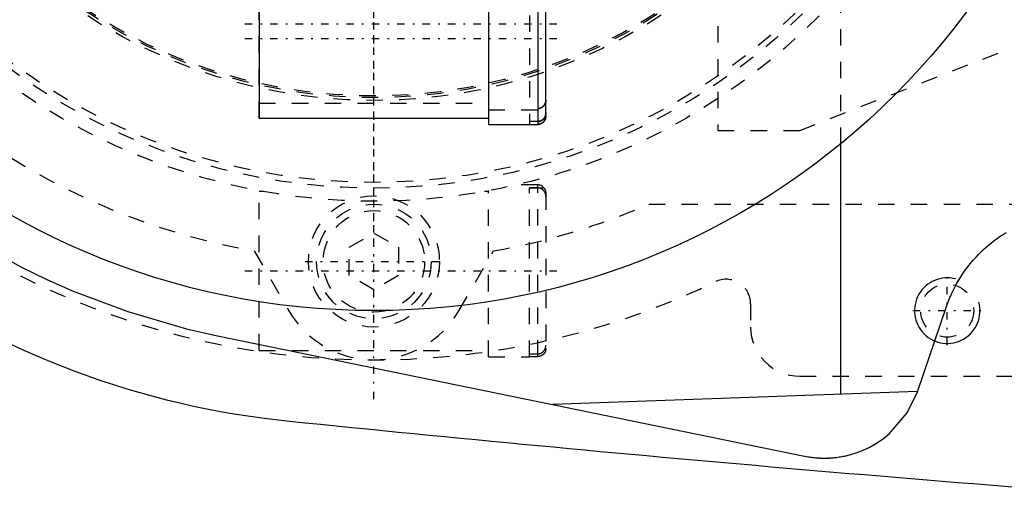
# Model space of a CAD drawing. Extents: x -602 to 139, y -105 to 105.
# Tile 2 of 14: x -572 to -512, y -57 to -27. Entities that reach past the tile are written whole.
import ezdxf

# ---------------------------------------------------------------- set-up
doc = ezdxf.new("R2010")
doc.units = 0
doc.linetypes.add('CENTER', pattern=[1.5, 0.45, -0.5, 0.05, -0.5])
doc.linetypes.add('DASHED', pattern=[2, 1, -1])
for name, color, linetype in [('AM_0', 7, 'CONTINUOUS'), ('AM_10', 7, 'CONTINUOUS'), ('AM_3', 7, 'DASHED'), ('AM_7', 7, 'CENTER')]:
    doc.layers.add(name, color=color, linetype=linetype)

msp = doc.modelspace()

# ---------------------------------------------------------------- linework, layer by layer
at = {"layer": 'AM_0', "color": 7, "linetype": 'CONTINUOUS'}
for p, q in [((-540, -23.165), (-540, -33.635)), ((-539.5, -33.133), (-539.5, -23.667)), ((-557, -24.156), (-557, -33.25)), ((-543, -24.156), (-543, -33.65)), ((-557, -33.25), (-543, -33.25)), ((-543, -33.65), (-540.5, -33.65)), ((-540.5, -33.635), (-540, -33.635)), ((-540.5, -33.65), (-540.5, -33.635)), ((-521.5, -50.068), (-521.5, -34.825)), ((-516.824, -49.946), (-515.041, -44.743)), ((-559.538, -46.532), (-523.705, -53.878)), ((-516.817, -49.925), (-539.073, -50.728))]:
    msp.add_line(p, q, dxfattribs=at)
for points in [[(-597, -6.874, 0), (-596.782, -8.227, 0), (-596.216, -10.971, 0), (-595.468, -13.744, 0), (-595.025, -15.134, 0), (-594.533, -16.524, 0), (-593.406, -19.291, 0), (-592.084, -22.027, 0), (-590.565, -24.714, 0), (-588.847, -27.334, 0), (-586.933, -29.869, 0), (-585.903, -31.1, 0), (-584.824, -32.304, 0), (-582.523, -34.619, 0), (-580.036, -36.798, 0), (-577.367, -38.824, 0), (-574.525, -40.679, 0), (-571.518, -42.347, 0), (-569.955, -43.105, 0), (-568.355, -43.81, 0), (-565.02, -45.063, 0), (-561.427, -46.105, 0), (-559.538, -46.532, 0)], [(-540, -33.635, 0), (-539.997, -33.635, 0), (-539.99, -33.635, 0), (-539.983, -33.634, 0), (-539.979, -33.634, 0), (-539.975, -33.634, 0), (-539.968, -33.634, 0), (-539.961, -33.633, 0), (-539.954, -33.633, 0), (-539.946, -33.632, 0), (-539.939, -33.631, 0), (-539.935, -33.631, 0), (-539.932, -33.63, 0), (-539.924, -33.629, 0), (-539.917, -33.628, 0), (-539.91, -33.626, 0), (-539.902, -33.625, 0), (-539.895, -33.624, 0), (-539.891, -33.623, 0), (-539.888, -33.622, 0), (-539.88, -33.62, 0), (-539.873, -33.618, 0), (-539.87, -33.617, 0), (-539.866, -33.616, 0), (-539.859, -33.614, 0), (-539.852, -33.612, 0), (-539.848, -33.611, 0), (-539.845, -33.61, 0), (-539.838, -33.608, 0), (-539.831, -33.605, 0), (-539.825, -33.603, 0), (-539.818, -33.6, 0), (-539.812, -33.598, 0), (-539.808, -33.596, 0), (-539.805, -33.595, 0), (-539.799, -33.592, 0), (-539.792, -33.589, 0), (-539.786, -33.586, 0), (-539.779, -33.583, 0), (-539.773, -33.58, 0), (-539.77, -33.578, 0), (-539.767, -33.577, 0), (-539.76, -33.573, 0), (-539.754, -33.57, 0), (-539.747, -33.566, 0), (-539.741, -33.562, 0), (-539.734, -33.558, 0), (-539.731, -33.556, 0), (-539.728, -33.554, 0), (-539.722, -33.55, 0), (-539.716, -33.546, 0), (-539.71, -33.541, 0), (-539.704, -33.537, 0), (-539.698, -33.533, 0), (-539.695, -33.53, 0), (-539.692, -33.528, 0), (-539.686, -33.523, 0), (-539.68, -33.519, 0), (-539.675, -33.514, 0), (-539.669, -33.509, 0), (-539.664, -33.505, 0), (-539.661, -33.502, 0), (-539.659, -33.5, 0), (-539.654, -33.495, 0), (-539.649, -33.49, 0), (-539.646, -33.488, 0), (-539.644, -33.485, 0), (-539.639, -33.48, 0), (-539.634, -33.475, 0), (-539.632, -33.472, 0), (-539.629, -33.47, 0), (-539.624, -33.464, 0), (-539.62, -33.459, 0), (-539.615, -33.453, 0), (-539.61, -33.448, 0), (-539.606, -33.442, 0), (-539.604, -33.439, 0), (-539.601, -33.436, 0), (-539.597, -33.43, 0), (-539.593, -33.424, 0), (-539.588, -33.418, 0), (-539.584, -33.412, 0), (-539.58, -33.405, 0), (-539.578, -33.402, 0), (-539.576, -33.399, 0), (-539.572, -33.393, 0), (-539.568, -33.386, 0), (-539.565, -33.38, 0), (-539.561, -33.373, 0), (-539.558, -33.367, 0), (-539.556, -33.364, 0), (-539.554, -33.36, 0), (-539.551, -33.354, 0), (-539.548, -33.347, 0), (-539.545, -33.341, 0), (-539.542, -33.334, 0), (-539.539, -33.328, 0), (-539.538, -33.325, 0), (-539.537, -33.322, 0), (-539.534, -33.315, 0), (-539.532, -33.309, 0), (-539.529, -33.302, 0), (-539.527, -33.295, 0), (-539.524, -33.288, 0), (-539.523, -33.285, 0), (-539.522, -33.281, 0), (-539.52, -33.274, 0), (-539.518, -33.267, 0), (-539.517, -33.264, 0), (-539.516, -33.26, 0), (-539.514, -33.253, 0), (-539.513, -33.245, 0), (-539.512, -33.242, 0), (-539.511, -33.238, 0), (-539.51, -33.231, 0), (-539.508, -33.223, 0), (-539.507, -33.216, 0), (-539.506, -33.209, 0), (-539.505, -33.201, 0), (-539.504, -33.198, 0), (-539.504, -33.194, 0), (-539.503, -33.187, 0), (-539.502, -33.179, 0), (-539.502, -33.172, 0), (-539.501, -33.165, 0), (-539.501, -33.158, 0), (-539.5, -33.154, 0), (-539.5, -33.151, 0), (-539.5, -33.144, 0), (-539.5, -33.137, 0), (-539.5, -33.133, 0)], [(-515.041, -44.743, 0), (-515.002, -44.633, 0), (-514.92, -44.414, 0), (-514.832, -44.198, 0), (-514.786, -44.091, 0), (-514.739, -43.984, 0), (-514.64, -43.774, 0), (-514.535, -43.567, 0), (-514.426, -43.364, 0), (-514.311, -43.164, 0), (-514.191, -42.969, 0), (-514.13, -42.872, 0), (-514.067, -42.777, 0), (-513.939, -42.591, 0), (-513.807, -42.409, 0), (-513.67, -42.232, 0), (-513.531, -42.059, 0), (-513.388, -41.893, 0), (-513.316, -41.811, 0), (-513.242, -41.731, 0), (-513.094, -41.575, 0), (-512.944, -41.424, 0), (-512.867, -41.35, 0), (-512.789, -41.277, 0), (-512.63, -41.132, 0), (-512.467, -40.991, 0), (-512.384, -40.922, 0), (-512.299, -40.854, 0), (-512.128, -40.721, 0), (-511.952, -40.592, 0), (-511.773, -40.467, 0), (-511.591, -40.346, 0), (-511.404, -40.23, 0)], [(-523.705, -53.878, 0), (-523.666, -53.886, 0), (-523.587, -53.901, 0), (-523.508, -53.915, 0), (-523.468, -53.921, 0), (-523.429, -53.928, 0), (-523.35, -53.94, 0), (-523.27, -53.95, 0), (-523.191, -53.96, 0), (-523.111, -53.969, 0), (-523.031, -53.976, 0), (-522.991, -53.98, 0), (-522.985, -53.98, 0), (-522.971, -53.981, 0), (-522.958, -53.983, 0), (-522.951, -53.983, 0), (-522.945, -53.984, 0), (-522.931, -53.984, 0), (-522.918, -53.985, 0), (-522.905, -53.986, 0), (-522.891, -53.987, 0), (-522.878, -53.988, 0), (-522.871, -53.989, 0), (-522.865, -53.989, 0), (-522.851, -53.99, 0), (-522.838, -53.99, 0), (-522.825, -53.991, 0), (-522.811, -53.992, 0), (-522.798, -53.993, 0), (-522.791, -53.993, 0), (-522.785, -53.993, 0), (-522.771, -53.994, 0), (-522.758, -53.994, 0), (-522.745, -53.995, 0), (-522.731, -53.996, 0), (-522.718, -53.996, 0), (-522.711, -53.996, 0), (-522.705, -53.997, 0), (-522.691, -53.997, 0), (-522.678, -53.997, 0), (-522.664, -53.998, 0), (-522.651, -53.998, 0), (-522.638, -53.998, 0), (-522.631, -53.999, 0), (-522.624, -53.999, 0), (-522.611, -53.999, 0), (-522.598, -53.999, 0), (-522.584, -53.999, 0), (-522.571, -54, 0), (-522.558, -54, 0), (-522.551, -54, 0), (-522.544, -54, 0), (-522.531, -54, 0), (-522.518, -54, 0), (-522.511, -54, 0), (-522.504, -54, 0), (-522.491, -54, 0), (-522.477, -54, 0), (-522.471, -54, 0), (-522.464, -54, 0), (-522.451, -54, 0), (-522.437, -54, 0), (-522.424, -54, 0), (-522.411, -53.999, 0), (-522.397, -53.999, 0), (-522.391, -53.999, 0), (-522.384, -53.999, 0), (-522.371, -53.999, 0), (-522.357, -53.998, 0), (-522.344, -53.998, 0), (-522.331, -53.998, 0), (-522.317, -53.997, 0), (-522.311, -53.997, 0), (-522.304, -53.997, 0), (-522.291, -53.996, 0), (-522.277, -53.996, 0), (-522.27, -53.996, 0), (-522.264, -53.995, 0), (-522.25, -53.995, 0), (-522.237, -53.994, 0), (-522.23, -53.994, 0), (-522.224, -53.994, 0), (-522.21, -53.993, 0), (-522.197, -53.992, 0), (-522.184, -53.992, 0), (-522.17, -53.991, 0), (-522.157, -53.99, 0), (-522.15, -53.99, 0), (-522.144, -53.989, 0), (-522.13, -53.989, 0), (-522.117, -53.988, 0), (-522.104, -53.987, 0), (-522.09, -53.986, 0), (-522.077, -53.985, 0), (-522.07, -53.985, 0), (-522.064, -53.984, 0), (-522.05, -53.983, 0), (-522.037, -53.982, 0), (-522.03, -53.982, 0), (-522.024, -53.981, 0), (-522.01, -53.98, 0), (-521.997, -53.979, 0), (-521.991, -53.978, 0), (-521.984, -53.978, 0), (-521.971, -53.977, 0), (-521.957, -53.975, 0), (-521.911, -53.971, 0), (-521.831, -53.963, 0), (-521.751, -53.953, 0), (-521.672, -53.943, 0), (-521.593, -53.931, 0), (-521.553, -53.925, 0), (-521.514, -53.918, 0), (-521.435, -53.905, 0), (-521.356, -53.89, 0), (-521.277, -53.874, 0), (-521.199, -53.857, 0), (-521.121, -53.839, 0), (-521.082, -53.83, 0), (-521.043, -53.82, 0), (-520.965, -53.8, 0), (-520.888, -53.779, 0), (-520.62, -53.698, 0), (-520.169, -53.529, 0), (-519.734, -53.325, 0), (-519.523, -53.209, 0), (-519.317, -53.086, 0), (-518.92, -52.815, 0), (-518.546, -52.513, 0), (-517.451, -51.242, 0), (-516.824, -49.946, 0)]]:
    msp.add_polyline3d(points, dxfattribs=at)
msp.add_circle((-550, 0), 45, dxfattribs=at)
for centre, radius, start, end in [((-550, 0), 52, 205.33168, 264.3162), ((-352.416, 1937.954), 2000, 264.182111, 265.929074)]:
    msp.add_arc(centre, radius, start, end, dxfattribs=at)
at = {"layer": 'AM_10', "color": 7, "linetype": 'CONTINUOUS'}
msp.add_arc((-515, -45), 2, 75, 15, dxfattribs=at)
at = {"layer": 'AM_3', "color": 6, "linetype": 'DASHED'}
for p, q in [((-521.5, -34.825), (-521.5, 34.825)), ((-524, -34), (-472.559, -13.979)), ((-540.5, -23), (-540.5, -33.635)), ((-557, -33.25), (-557, -24.156)), ((-529, -25.65), (-529, -34)), ((-557, -32.35), (-543, -32.35)), ((-543, -32.75), (-540, -32.75)), ((-540, -33.46), (-540.5, -33.46)), ((-529, -34), (-524, -34)), ((-556.755, -37.725), (-557, -37.725)), ((-557, -47.425), (-557, -37.725)), ((-543, -37.725), (-543.245, -37.725)), ((-543, -47.825), (-543, -37.68)), ((-540, -37.325), (-541.302, -37.325)), ((-540.5, -37.5), (-539.62, -37.5)), ((-540.5, -47.825), (-540.5, -37.5)), ((-540, -37.515), (-540.5, -37.515)), ((-540, -47.81), (-540, -37.325)), ((-539.5, -37.842), (-539.5, -47.308)), ((-533.215, -38.5), (-450.341, -38.5)), ((-551.5, -41.134), (-550, -40.268)), ((-550, -40.268), (-548.5, -41.134)), ((-557.3, -41.361), (-555.194, -45.003)), ((-551.5, -42.866), (-551.5, -41.134)), ((-548.5, -41.134), (-548.5, -42.866)), ((-544.806, -45.003), (-542.7, -41.361)), ((-550, -43.732), (-551.5, -42.866)), ((-548.5, -42.866), (-550, -43.732)), ((-527, -44.587), (-527, -46)), ((-557, -47.425), (-543, -47.425)), ((-543, -47.825), (-540.5, -47.825)), ((-540.5, -47.635), (-540, -47.635)), ((-540, -47.81), (-540.5, -47.81)), ((-524, -49), (-425, -49))]:
    msp.add_line(p, q, dxfattribs=at)
for points in [[(-539.5, -32.164, 0), (-539.5, -32.167, 0), (-539.5, -32.174, 0), (-539.5, -32.182, 0), (-539.5, -32.185, 0), (-539.501, -32.189, 0), (-539.501, -32.196, 0), (-539.501, -32.203, 0), (-539.502, -32.21, 0), (-539.503, -32.218, 0), (-539.504, -32.225, 0), (-539.504, -32.229, 0), (-539.505, -32.233, 0), (-539.506, -32.24, 0), (-539.507, -32.247, 0), (-539.508, -32.255, 0), (-539.509, -32.262, 0), (-539.511, -32.27, 0), (-539.512, -32.273, 0), (-539.513, -32.277, 0), (-539.514, -32.284, 0), (-539.516, -32.292, 0), (-539.517, -32.295, 0), (-539.518, -32.299, 0), (-539.52, -32.306, 0), (-539.522, -32.313, 0), (-539.523, -32.317, 0), (-539.524, -32.32, 0), (-539.526, -32.327, 0), (-539.529, -32.334, 0), (-539.531, -32.341, 0), (-539.534, -32.348, 0), (-539.536, -32.354, 0), (-539.538, -32.357, 0), (-539.539, -32.361, 0), (-539.542, -32.367, 0), (-539.544, -32.373, 0), (-539.547, -32.38, 0), (-539.55, -32.386, 0), (-539.554, -32.393, 0), (-539.555, -32.396, 0), (-539.557, -32.4, 0), (-539.56, -32.406, 0), (-539.564, -32.413, 0), (-539.567, -32.419, 0), (-539.571, -32.426, 0), (-539.575, -32.432, 0), (-539.577, -32.435, 0), (-539.579, -32.438, 0), (-539.583, -32.445, 0), (-539.587, -32.451, 0), (-539.591, -32.457, 0), (-539.596, -32.463, 0), (-539.6, -32.469, 0), (-539.602, -32.473, 0), (-539.605, -32.475, 0), (-539.609, -32.481, 0), (-539.614, -32.487, 0), (-539.619, -32.493, 0), (-539.623, -32.498, 0), (-539.628, -32.504, 0), (-539.631, -32.507, 0), (-539.633, -32.509, 0), (-539.638, -32.515, 0), (-539.643, -32.52, 0), (-539.645, -32.522, 0), (-539.647, -32.525, 0), (-539.652, -32.53, 0), (-539.657, -32.534, 0), (-539.66, -32.537, 0), (-539.663, -32.539, 0), (-539.668, -32.544, 0), (-539.673, -32.549, 0), (-539.679, -32.554, 0), (-539.685, -32.559, 0), (-539.69, -32.563, 0), (-539.693, -32.566, 0), (-539.696, -32.568, 0), (-539.702, -32.572, 0), (-539.708, -32.577, 0), (-539.714, -32.581, 0), (-539.721, -32.586, 0), (-539.727, -32.59, 0), (-539.73, -32.592, 0), (-539.733, -32.594, 0), (-539.739, -32.598, 0), (-539.746, -32.602, 0), (-539.752, -32.606, 0), (-539.759, -32.609, 0), (-539.765, -32.613, 0), (-539.769, -32.615, 0), (-539.772, -32.616, 0), (-539.778, -32.62, 0), (-539.785, -32.623, 0), (-539.791, -32.626, 0), (-539.798, -32.629, 0), (-539.804, -32.632, 0), (-539.807, -32.633, 0), (-539.811, -32.634, 0), (-539.817, -32.637, 0), (-539.824, -32.64, 0), (-539.83, -32.642, 0), (-539.837, -32.645, 0), (-539.844, -32.647, 0), (-539.847, -32.648, 0), (-539.851, -32.649, 0), (-539.858, -32.651, 0), (-539.865, -32.653, 0), (-539.869, -32.654, 0), (-539.872, -32.655, 0), (-539.88, -32.657, 0), (-539.887, -32.659, 0), (-539.891, -32.66, 0), (-539.894, -32.661, 0), (-539.902, -32.662, 0), (-539.909, -32.664, 0), (-539.916, -32.665, 0), (-539.924, -32.666, 0), (-539.931, -32.667, 0), (-539.935, -32.668, 0), (-539.939, -32.668, 0), (-539.946, -32.669, 0), (-539.953, -32.67, 0), (-539.961, -32.671, 0), (-539.968, -32.671, 0), (-539.975, -32.672, 0), (-539.979, -32.672, 0), (-539.982, -32.672, 0), (-539.99, -32.672, 0), (-539.997, -32.672, 0), (-540, -32.672, 0)], [(-540, -32.672, 0), (-539.997, -32.672, 0), (-539.99, -32.672, 0), (-539.982, -32.672, 0), (-539.979, -32.672, 0), (-539.975, -32.672, 0), (-539.968, -32.671, 0), (-539.961, -32.671, 0), (-539.953, -32.67, 0), (-539.946, -32.669, 0), (-539.939, -32.668, 0), (-539.935, -32.668, 0), (-539.931, -32.667, 0), (-539.924, -32.666, 0), (-539.916, -32.665, 0), (-539.909, -32.664, 0), (-539.902, -32.662, 0), (-539.894, -32.661, 0), (-539.891, -32.66, 0), (-539.887, -32.659, 0), (-539.88, -32.657, 0), (-539.872, -32.655, 0), (-539.869, -32.654, 0), (-539.865, -32.653, 0), (-539.858, -32.651, 0), (-539.851, -32.649, 0), (-539.847, -32.648, 0), (-539.844, -32.647, 0), (-539.837, -32.645, 0), (-539.83, -32.642, 0), (-539.824, -32.64, 0), (-539.817, -32.637, 0), (-539.811, -32.634, 0), (-539.807, -32.633, 0), (-539.804, -32.632, 0), (-539.798, -32.629, 0), (-539.791, -32.626, 0), (-539.785, -32.623, 0), (-539.778, -32.62, 0), (-539.772, -32.616, 0), (-539.769, -32.615, 0), (-539.765, -32.613, 0), (-539.759, -32.609, 0), (-539.752, -32.606, 0), (-539.746, -32.602, 0), (-539.739, -32.598, 0), (-539.733, -32.594, 0), (-539.73, -32.592, 0), (-539.727, -32.59, 0), (-539.721, -32.586, 0), (-539.714, -32.581, 0), (-539.708, -32.577, 0), (-539.702, -32.572, 0), (-539.696, -32.568, 0), (-539.693, -32.566, 0), (-539.69, -32.563, 0), (-539.685, -32.559, 0), (-539.679, -32.554, 0), (-539.673, -32.549, 0), (-539.668, -32.544, 0), (-539.663, -32.539, 0), (-539.66, -32.537, 0), (-539.657, -32.534, 0), (-539.652, -32.53, 0), (-539.647, -32.525, 0), (-539.645, -32.522, 0), (-539.643, -32.52, 0), (-539.638, -32.515, 0), (-539.633, -32.509, 0), (-539.631, -32.507, 0), (-539.628, -32.504, 0), (-539.623, -32.498, 0), (-539.619, -32.493, 0), (-539.614, -32.487, 0), (-539.609, -32.481, 0), (-539.605, -32.475, 0), (-539.602, -32.473, 0), (-539.6, -32.469, 0), (-539.596, -32.463, 0), (-539.591, -32.457, 0), (-539.587, -32.451, 0), (-539.583, -32.445, 0), (-539.579, -32.438, 0), (-539.577, -32.435, 0), (-539.575, -32.432, 0), (-539.571, -32.426, 0), (-539.567, -32.419, 0), (-539.564, -32.413, 0), (-539.56, -32.406, 0), (-539.557, -32.4, 0), (-539.555, -32.396, 0), (-539.554, -32.393, 0), (-539.55, -32.386, 0), (-539.547, -32.38, 0), (-539.544, -32.373, 0), (-539.542, -32.367, 0), (-539.539, -32.361, 0), (-539.538, -32.357, 0), (-539.536, -32.354, 0), (-539.534, -32.348, 0), (-539.531, -32.341, 0), (-539.529, -32.334, 0), (-539.526, -32.327, 0), (-539.524, -32.32, 0), (-539.523, -32.317, 0), (-539.522, -32.313, 0), (-539.52, -32.306, 0), (-539.518, -32.299, 0), (-539.517, -32.295, 0), (-539.516, -32.292, 0), (-539.514, -32.284, 0), (-539.513, -32.277, 0), (-539.512, -32.273, 0), (-539.511, -32.27, 0), (-539.509, -32.262, 0), (-539.508, -32.255, 0), (-539.507, -32.247, 0), (-539.506, -32.24, 0), (-539.505, -32.233, 0), (-539.504, -32.229, 0), (-539.504, -32.225, 0), (-539.503, -32.218, 0), (-539.502, -32.21, 0), (-539.501, -32.203, 0), (-539.501, -32.196, 0), (-539.501, -32.189, 0), (-539.5, -32.185, 0), (-539.5, -32.182, 0), (-539.5, -32.174, 0), (-539.5, -32.167, 0), (-539.5, -32.164, 0)], [(-540, -33.46, 0), (-539.996, -33.46, 0), (-539.989, -33.46, 0), (-539.982, -33.46, 0), (-539.979, -33.459, 0), (-539.975, -33.459, 0), (-539.968, -33.459, 0), (-539.96, -33.458, 0), (-539.953, -33.458, 0), (-539.945, -33.457, 0), (-539.938, -33.456, 0), (-539.934, -33.455, 0), (-539.93, -33.455, 0), (-539.923, -33.454, 0), (-539.915, -33.452, 0), (-539.908, -33.451, 0), (-539.9, -33.449, 0), (-539.893, -33.448, 0), (-539.889, -33.447, 0), (-539.886, -33.446, 0), (-539.878, -33.444, 0), (-539.871, -33.442, 0), (-539.867, -33.441, 0), (-539.864, -33.44, 0), (-539.856, -33.438, 0), (-539.849, -33.436, 0), (-539.846, -33.435, 0), (-539.842, -33.433, 0), (-539.835, -33.431, 0), (-539.829, -33.428, 0), (-539.822, -33.426, 0), (-539.815, -33.423, 0), (-539.809, -33.42, 0), (-539.806, -33.419, 0), (-539.802, -33.418, 0), (-539.796, -33.415, 0), (-539.789, -33.412, 0), (-539.783, -33.408, 0), (-539.776, -33.405, 0), (-539.769, -33.401, 0), (-539.766, -33.4, 0), (-539.763, -33.398, 0), (-539.756, -33.394, 0), (-539.75, -33.39, 0), (-539.743, -33.386, 0), (-539.737, -33.382, 0), (-539.731, -33.378, 0), (-539.727, -33.376, 0), (-539.724, -33.374, 0), (-539.718, -33.369, 0), (-539.712, -33.365, 0), (-539.706, -33.36, 0), (-539.7, -33.356, 0), (-539.694, -33.351, 0), (-539.691, -33.349, 0), (-539.688, -33.346, 0), (-539.682, -33.341, 0), (-539.677, -33.337, 0), (-539.671, -33.332, 0), (-539.666, -33.327, 0), (-539.66, -33.322, 0), (-539.658, -33.319, 0), (-539.655, -33.317, 0), (-539.65, -33.312, 0), (-539.645, -33.307, 0), (-539.643, -33.304, 0), (-539.641, -33.302, 0), (-539.636, -33.296, 0), (-539.631, -33.291, 0), (-539.628, -33.288, 0), (-539.626, -33.285, 0), (-539.621, -33.28, 0), (-539.617, -33.274, 0), (-539.612, -33.268, 0), (-539.607, -33.262, 0), (-539.603, -33.256, 0), (-539.601, -33.253, 0), (-539.598, -33.25, 0), (-539.594, -33.243, 0), (-539.59, -33.237, 0), (-539.585, -33.231, 0), (-539.581, -33.224, 0), (-539.577, -33.218, 0), (-539.575, -33.215, 0), (-539.573, -33.211, 0), (-539.57, -33.205, 0), (-539.566, -33.198, 0), (-539.562, -33.192, 0), (-539.559, -33.185, 0), (-539.556, -33.178, 0), (-539.554, -33.175, 0), (-539.552, -33.172, 0), (-539.549, -33.165, 0), (-539.546, -33.158, 0), (-539.543, -33.152, 0), (-539.541, -33.145, 0), (-539.538, -33.139, 0), (-539.537, -33.135, 0), (-539.535, -33.132, 0), (-539.533, -33.125, 0), (-539.53, -33.119, 0), (-539.528, -33.112, 0), (-539.526, -33.105, 0), (-539.524, -33.098, 0), (-539.522, -33.094, 0), (-539.521, -33.09, 0), (-539.519, -33.083, 0), (-539.517, -33.076, 0), (-539.516, -33.072, 0), (-539.516, -33.068, 0), (-539.514, -33.061, 0), (-539.512, -33.054, 0), (-539.511, -33.05, 0), (-539.511, -33.046, 0), (-539.509, -33.039, 0), (-539.508, -33.031, 0), (-539.507, -33.024, 0), (-539.505, -33.016, 0), (-539.504, -33.009, 0), (-539.504, -33.005, 0), (-539.504, -33.001, 0), (-539.503, -32.994, 0), (-539.502, -32.986, 0), (-539.501, -32.979, 0), (-539.501, -32.971, 0), (-539.501, -32.964, 0), (-539.5, -32.96, 0), (-539.5, -32.957, 0), (-539.5, -32.95, 0), (-539.5, -32.943, 0), (-539.5, -32.939, 0)], [(-539.5, -32.942, 0), (-539.5, -32.945, 0), (-539.5, -32.952, 0), (-539.5, -32.96, 0), (-539.501, -32.963, 0), (-539.501, -32.967, 0), (-539.501, -32.974, 0), (-539.502, -32.981, 0), (-539.502, -32.989, 0), (-539.503, -32.996, 0), (-539.504, -33.004, 0), (-539.504, -33.008, 0), (-539.505, -33.011, 0), (-539.506, -33.019, 0), (-539.507, -33.026, 0), (-539.508, -33.034, 0), (-539.51, -33.041, 0), (-539.511, -33.049, 0), (-539.512, -33.052, 0), (-539.513, -33.056, 0), (-539.514, -33.064, 0), (-539.516, -33.071, 0), (-539.517, -33.075, 0), (-539.518, -33.078, 0), (-539.52, -33.085, 0), (-539.522, -33.093, 0), (-539.523, -33.096, 0), (-539.524, -33.1, 0), (-539.527, -33.107, 0), (-539.529, -33.114, 0), (-539.531, -33.121, 0), (-539.534, -33.127, 0), (-539.536, -33.134, 0), (-539.537, -33.137, 0), (-539.539, -33.141, 0), (-539.541, -33.147, 0), (-539.544, -33.154, 0), (-539.547, -33.16, 0), (-539.55, -33.167, 0), (-539.553, -33.173, 0), (-539.555, -33.177, 0), (-539.556, -33.18, 0), (-539.56, -33.187, 0), (-539.563, -33.193, 0), (-539.567, -33.2, 0), (-539.571, -33.206, 0), (-539.574, -33.213, 0), (-539.576, -33.216, 0), (-539.578, -33.22, 0), (-539.582, -33.226, 0), (-539.586, -33.232, 0), (-539.591, -33.239, 0), (-539.595, -33.245, 0), (-539.599, -33.251, 0), (-539.602, -33.254, 0), (-539.604, -33.257, 0), (-539.608, -33.263, 0), (-539.613, -33.269, 0), (-539.618, -33.275, 0), (-539.622, -33.281, 0), (-539.627, -33.286, 0), (-539.629, -33.289, 0), (-539.632, -33.292, 0), (-539.637, -33.297, 0), (-539.642, -33.303, 0), (-539.644, -33.305, 0), (-539.646, -33.308, 0), (-539.651, -33.313, 0), (-539.656, -33.318, 0), (-539.659, -33.32, 0), (-539.661, -33.323, 0), (-539.667, -33.328, 0), (-539.672, -33.333, 0), (-539.678, -33.337, 0), (-539.683, -33.342, 0), (-539.689, -33.347, 0), (-539.692, -33.349, 0), (-539.695, -33.352, 0), (-539.701, -33.357, 0), (-539.707, -33.361, 0), (-539.713, -33.366, 0), (-539.719, -33.37, 0), (-539.725, -33.374, 0), (-539.728, -33.377, 0), (-539.731, -33.379, 0), (-539.738, -33.383, 0), (-539.744, -33.387, 0), (-539.751, -33.391, 0), (-539.757, -33.395, 0), (-539.764, -33.398, 0), (-539.767, -33.4, 0), (-539.77, -33.402, 0), (-539.777, -33.405, 0), (-539.783, -33.409, 0), (-539.79, -33.412, 0), (-539.796, -33.415, 0), (-539.803, -33.418, 0), (-539.806, -33.419, 0), (-539.809, -33.421, 0), (-539.816, -33.423, 0), (-539.822, -33.426, 0), (-539.829, -33.429, 0), (-539.836, -33.431, 0), (-539.843, -33.434, 0), (-539.846, -33.435, 0), (-539.85, -33.436, 0), (-539.857, -33.438, 0), (-539.864, -33.44, 0), (-539.868, -33.441, 0), (-539.871, -33.442, 0), (-539.879, -33.444, 0), (-539.886, -33.446, 0), (-539.89, -33.447, 0), (-539.893, -33.448, 0), (-539.901, -33.45, 0), (-539.908, -33.451, 0), (-539.916, -33.452, 0), (-539.923, -33.454, 0), (-539.931, -33.455, 0), (-539.934, -33.455, 0), (-539.938, -33.456, 0), (-539.946, -33.457, 0), (-539.953, -33.458, 0), (-539.96, -33.458, 0), (-539.968, -33.459, 0), (-539.975, -33.459, 0), (-539.979, -33.459, 0), (-539.982, -33.46, 0), (-539.989, -33.46, 0), (-539.996, -33.46, 0), (-540, -33.46, 0)], [(-539.5, -33.133, 0), (-539.5, -33.137, 0), (-539.5, -33.144, 0), (-539.5, -33.151, 0), (-539.5, -33.154, 0), (-539.501, -33.158, 0), (-539.501, -33.165, 0), (-539.502, -33.172, 0), (-539.502, -33.179, 0), (-539.503, -33.187, 0), (-539.504, -33.194, 0), (-539.504, -33.198, 0), (-539.505, -33.201, 0), (-539.506, -33.209, 0), (-539.507, -33.216, 0), (-539.508, -33.223, 0), (-539.51, -33.231, 0), (-539.511, -33.238, 0), (-539.512, -33.242, 0), (-539.513, -33.245, 0), (-539.514, -33.253, 0), (-539.516, -33.26, 0), (-539.517, -33.264, 0), (-539.518, -33.267, 0), (-539.52, -33.274, 0), (-539.522, -33.281, 0), (-539.523, -33.285, 0), (-539.524, -33.288, 0), (-539.527, -33.295, 0), (-539.529, -33.302, 0), (-539.532, -33.309, 0), (-539.534, -33.315, 0), (-539.537, -33.322, 0), (-539.538, -33.325, 0), (-539.539, -33.328, 0), (-539.542, -33.334, 0), (-539.545, -33.341, 0), (-539.548, -33.347, 0), (-539.551, -33.354, 0), (-539.554, -33.36, 0), (-539.556, -33.364, 0), (-539.558, -33.367, 0), (-539.561, -33.373, 0), (-539.565, -33.38, 0), (-539.568, -33.386, 0), (-539.572, -33.393, 0), (-539.576, -33.399, 0), (-539.578, -33.402, 0), (-539.58, -33.405, 0), (-539.584, -33.412, 0), (-539.588, -33.418, 0), (-539.593, -33.424, 0), (-539.597, -33.43, 0), (-539.601, -33.436, 0), (-539.604, -33.439, 0), (-539.606, -33.442, 0), (-539.61, -33.448, 0), (-539.615, -33.453, 0), (-539.62, -33.459, 0), (-539.624, -33.464, 0), (-539.629, -33.47, 0), (-539.632, -33.472, 0), (-539.634, -33.475, 0), (-539.639, -33.48, 0), (-539.644, -33.485, 0), (-539.646, -33.488, 0), (-539.649, -33.49, 0), (-539.654, -33.495, 0), (-539.659, -33.5, 0), (-539.661, -33.502, 0), (-539.664, -33.505, 0), (-539.669, -33.509, 0), (-539.675, -33.514, 0), (-539.68, -33.519, 0), (-539.686, -33.523, 0), (-539.692, -33.528, 0), (-539.695, -33.53, 0), (-539.698, -33.533, 0), (-539.704, -33.537, 0), (-539.71, -33.541, 0), (-539.716, -33.546, 0), (-539.722, -33.55, 0), (-539.728, -33.554, 0), (-539.731, -33.556, 0), (-539.734, -33.558, 0), (-539.741, -33.562, 0), (-539.747, -33.566, 0), (-539.754, -33.57, 0), (-539.76, -33.573, 0), (-539.767, -33.577, 0), (-539.77, -33.578, 0), (-539.773, -33.58, 0), (-539.779, -33.583, 0), (-539.786, -33.586, 0), (-539.792, -33.589, 0), (-539.799, -33.592, 0), (-539.805, -33.595, 0), (-539.808, -33.596, 0), (-539.812, -33.598, 0), (-539.818, -33.6, 0), (-539.825, -33.603, 0), (-539.831, -33.605, 0), (-539.838, -33.608, 0), (-539.845, -33.61, 0), (-539.848, -33.611, 0), (-539.852, -33.612, 0), (-539.859, -33.614, 0), (-539.866, -33.616, 0), (-539.87, -33.617, 0), (-539.873, -33.618, 0), (-539.88, -33.62, 0), (-539.888, -33.622, 0), (-539.891, -33.623, 0), (-539.895, -33.624, 0), (-539.902, -33.625, 0), (-539.91, -33.626, 0), (-539.917, -33.628, 0), (-539.924, -33.629, 0), (-539.932, -33.63, 0), (-539.935, -33.631, 0), (-539.939, -33.631, 0), (-539.946, -33.632, 0), (-539.954, -33.633, 0), (-539.961, -33.633, 0), (-539.968, -33.634, 0), (-539.975, -33.634, 0), (-539.979, -33.634, 0), (-539.983, -33.634, 0), (-539.99, -33.635, 0), (-539.997, -33.635, 0), (-540, -33.635, 0)], [(-539.5, -38.036, 0), (-539.5, -38.032, 0), (-539.5, -38.025, 0), (-539.5, -38.018, 0), (-539.5, -38.015, 0), (-539.501, -38.011, 0), (-539.501, -38.004, 0), (-539.501, -37.996, 0), (-539.502, -37.989, 0), (-539.503, -37.981, 0), (-539.504, -37.974, 0), (-539.504, -37.97, 0), (-539.504, -37.966, 0), (-539.505, -37.959, 0), (-539.507, -37.951, 0), (-539.508, -37.944, 0), (-539.509, -37.936, 0), (-539.511, -37.929, 0), (-539.511, -37.925, 0), (-539.512, -37.921, 0), (-539.514, -37.914, 0), (-539.516, -37.907, 0), (-539.516, -37.903, 0), (-539.517, -37.899, 0), (-539.519, -37.892, 0), (-539.521, -37.885, 0), (-539.522, -37.881, 0), (-539.524, -37.877, 0), (-539.526, -37.87, 0), (-539.528, -37.863, 0), (-539.53, -37.856, 0), (-539.533, -37.85, 0), (-539.535, -37.843, 0), (-539.537, -37.84, 0), (-539.538, -37.836, 0), (-539.541, -37.83, 0), (-539.543, -37.823, 0), (-539.546, -37.817, 0), (-539.549, -37.81, 0), (-539.552, -37.803, 0), (-539.554, -37.8, 0), (-539.556, -37.797, 0), (-539.559, -37.79, 0), (-539.562, -37.783, 0), (-539.566, -37.777, 0), (-539.57, -37.77, 0), (-539.573, -37.764, 0), (-539.575, -37.76, 0), (-539.577, -37.757, 0), (-539.581, -37.751, 0), (-539.585, -37.744, 0), (-539.59, -37.738, 0), (-539.594, -37.732, 0), (-539.598, -37.725, 0), (-539.601, -37.722, 0), (-539.603, -37.719, 0), (-539.607, -37.713, 0), (-539.612, -37.707, 0), (-539.617, -37.701, 0), (-539.621, -37.695, 0), (-539.626, -37.69, 0), (-539.628, -37.687, 0), (-539.631, -37.684, 0), (-539.636, -37.679, 0), (-539.641, -37.673, 0), (-539.643, -37.671, 0), (-539.645, -37.668, 0), (-539.65, -37.663, 0), (-539.655, -37.658, 0), (-539.658, -37.656, 0), (-539.66, -37.653, 0), (-539.666, -37.648, 0), (-539.671, -37.643, 0), (-539.677, -37.638, 0), (-539.682, -37.634, 0), (-539.688, -37.629, 0), (-539.691, -37.626, 0), (-539.694, -37.624, 0), (-539.7, -37.619, 0), (-539.706, -37.615, 0), (-539.712, -37.61, 0), (-539.718, -37.606, 0), (-539.724, -37.601, 0), (-539.727, -37.599, 0), (-539.731, -37.597, 0), (-539.737, -37.593, 0), (-539.743, -37.589, 0), (-539.75, -37.585, 0), (-539.756, -37.581, 0), (-539.763, -37.577, 0), (-539.766, -37.575, 0), (-539.769, -37.574, 0), (-539.776, -37.57, 0), (-539.783, -37.567, 0), (-539.789, -37.563, 0), (-539.796, -37.56, 0), (-539.802, -37.557, 0), (-539.806, -37.556, 0), (-539.809, -37.555, 0), (-539.815, -37.552, 0), (-539.822, -37.549, 0), (-539.829, -37.547, 0), (-539.835, -37.544, 0), (-539.842, -37.542, 0), (-539.846, -37.54, 0), (-539.849, -37.539, 0), (-539.856, -37.537, 0), (-539.864, -37.535, 0), (-539.867, -37.534, 0), (-539.871, -37.533, 0), (-539.878, -37.531, 0), (-539.886, -37.529, 0), (-539.889, -37.528, 0), (-539.893, -37.527, 0), (-539.9, -37.526, 0), (-539.908, -37.524, 0), (-539.915, -37.523, 0), (-539.923, -37.521, 0), (-539.93, -37.52, 0), (-539.934, -37.52, 0), (-539.938, -37.519, 0), (-539.945, -37.518, 0), (-539.953, -37.517, 0), (-539.96, -37.517, 0), (-539.968, -37.516, 0), (-539.975, -37.516, 0), (-539.979, -37.516, 0), (-539.982, -37.515, 0), (-539.989, -37.515, 0), (-539.996, -37.515, 0), (-540, -37.515, 0)], [(-539.634, -37.5, 0), (-539.627, -37.508, 0), (-539.614, -37.523, 0), (-539.601, -37.54, 0), (-539.594, -37.549, 0), (-539.588, -37.557, 0), (-539.576, -37.575, 0), (-539.566, -37.594, 0), (-539.556, -37.612, 0), (-539.546, -37.631, 0), (-539.538, -37.649, 0), (-539.535, -37.658, 0), (-539.531, -37.668, 0), (-539.524, -37.687, 0), (-539.518, -37.707, 0), (-539.513, -37.728, 0), (-539.509, -37.749, 0), (-539.505, -37.77, 0), (-539.504, -37.78, 0), (-539.503, -37.791, 0), (-539.501, -37.812, 0), (-539.5, -37.832, 0), (-539.5, -37.842, 0)], [(-540, -47.635, 0), (-539.996, -47.635, 0), (-539.989, -47.635, 0), (-539.982, -47.635, 0), (-539.979, -47.634, 0), (-539.975, -47.634, 0), (-539.968, -47.634, 0), (-539.96, -47.633, 0), (-539.953, -47.633, 0), (-539.945, -47.632, 0), (-539.938, -47.631, 0), (-539.934, -47.63, 0), (-539.93, -47.63, 0), (-539.923, -47.629, 0), (-539.915, -47.627, 0), (-539.908, -47.626, 0), (-539.9, -47.624, 0), (-539.893, -47.623, 0), (-539.889, -47.622, 0), (-539.886, -47.621, 0), (-539.878, -47.619, 0), (-539.871, -47.617, 0), (-539.867, -47.616, 0), (-539.864, -47.615, 0), (-539.856, -47.613, 0), (-539.849, -47.611, 0), (-539.846, -47.61, 0), (-539.842, -47.608, 0), (-539.835, -47.606, 0), (-539.829, -47.603, 0), (-539.822, -47.601, 0), (-539.815, -47.598, 0), (-539.809, -47.595, 0), (-539.806, -47.594, 0), (-539.802, -47.593, 0), (-539.796, -47.59, 0), (-539.789, -47.587, 0), (-539.783, -47.583, 0), (-539.776, -47.58, 0), (-539.769, -47.576, 0), (-539.766, -47.575, 0), (-539.763, -47.573, 0), (-539.756, -47.569, 0), (-539.75, -47.565, 0), (-539.743, -47.561, 0), (-539.737, -47.557, 0), (-539.731, -47.553, 0), (-539.727, -47.551, 0), (-539.724, -47.549, 0), (-539.718, -47.544, 0), (-539.712, -47.54, 0), (-539.706, -47.535, 0), (-539.7, -47.531, 0), (-539.694, -47.526, 0), (-539.691, -47.524, 0), (-539.688, -47.521, 0), (-539.682, -47.516, 0), (-539.677, -47.512, 0), (-539.671, -47.507, 0), (-539.666, -47.502, 0), (-539.66, -47.497, 0), (-539.658, -47.494, 0), (-539.655, -47.492, 0), (-539.65, -47.487, 0), (-539.645, -47.482, 0), (-539.643, -47.479, 0), (-539.641, -47.477, 0), (-539.636, -47.471, 0), (-539.631, -47.466, 0), (-539.628, -47.463, 0), (-539.626, -47.46, 0), (-539.621, -47.455, 0), (-539.617, -47.449, 0), (-539.612, -47.443, 0), (-539.607, -47.437, 0), (-539.603, -47.431, 0), (-539.601, -47.428, 0), (-539.598, -47.425, 0), (-539.594, -47.418, 0), (-539.59, -47.412, 0), (-539.585, -47.406, 0), (-539.581, -47.399, 0), (-539.577, -47.393, 0), (-539.575, -47.39, 0), (-539.573, -47.386, 0), (-539.57, -47.38, 0), (-539.566, -47.373, 0), (-539.562, -47.367, 0), (-539.559, -47.36, 0), (-539.556, -47.353, 0), (-539.554, -47.35, 0), (-539.552, -47.347, 0), (-539.549, -47.34, 0), (-539.546, -47.333, 0), (-539.543, -47.327, 0), (-539.541, -47.32, 0), (-539.538, -47.314, 0), (-539.537, -47.31, 0), (-539.535, -47.307, 0), (-539.533, -47.3, 0), (-539.53, -47.294, 0), (-539.528, -47.287, 0), (-539.526, -47.28, 0), (-539.524, -47.273, 0), (-539.522, -47.269, 0), (-539.521, -47.265, 0), (-539.519, -47.258, 0), (-539.517, -47.251, 0), (-539.516, -47.247, 0), (-539.516, -47.243, 0), (-539.514, -47.236, 0), (-539.512, -47.229, 0), (-539.511, -47.225, 0), (-539.511, -47.221, 0), (-539.509, -47.214, 0), (-539.508, -47.206, 0), (-539.507, -47.199, 0), (-539.505, -47.191, 0), (-539.504, -47.184, 0), (-539.504, -47.18, 0), (-539.504, -47.176, 0), (-539.503, -47.169, 0), (-539.502, -47.161, 0), (-539.501, -47.154, 0), (-539.501, -47.146, 0), (-539.501, -47.139, 0), (-539.5, -47.135, 0), (-539.5, -47.132, 0), (-539.5, -47.125, 0), (-539.5, -47.118, 0), (-539.5, -47.114, 0)], [(-539.5, -47.308, 0), (-539.5, -47.312, 0), (-539.5, -47.319, 0), (-539.5, -47.326, 0), (-539.5, -47.329, 0), (-539.501, -47.333, 0), (-539.501, -47.34, 0), (-539.502, -47.347, 0), (-539.502, -47.354, 0), (-539.503, -47.362, 0), (-539.504, -47.369, 0), (-539.504, -47.373, 0), (-539.505, -47.376, 0), (-539.506, -47.384, 0), (-539.507, -47.391, 0), (-539.508, -47.398, 0), (-539.51, -47.406, 0), (-539.511, -47.413, 0), (-539.512, -47.417, 0), (-539.513, -47.42, 0), (-539.514, -47.428, 0), (-539.516, -47.435, 0), (-539.517, -47.439, 0), (-539.518, -47.442, 0), (-539.52, -47.449, 0), (-539.522, -47.456, 0), (-539.523, -47.46, 0), (-539.524, -47.463, 0), (-539.527, -47.47, 0), (-539.529, -47.477, 0), (-539.532, -47.484, 0), (-539.534, -47.49, 0), (-539.537, -47.497, 0), (-539.538, -47.5, 0), (-539.539, -47.503, 0), (-539.542, -47.509, 0), (-539.545, -47.516, 0), (-539.548, -47.522, 0), (-539.551, -47.529, 0), (-539.554, -47.535, 0), (-539.556, -47.539, 0), (-539.558, -47.542, 0), (-539.561, -47.548, 0), (-539.565, -47.555, 0), (-539.568, -47.561, 0), (-539.572, -47.568, 0), (-539.576, -47.574, 0), (-539.578, -47.577, 0), (-539.58, -47.58, 0), (-539.584, -47.587, 0), (-539.588, -47.593, 0), (-539.593, -47.599, 0), (-539.597, -47.605, 0), (-539.601, -47.611, 0), (-539.604, -47.614, 0), (-539.606, -47.617, 0), (-539.61, -47.623, 0), (-539.615, -47.628, 0), (-539.62, -47.634, 0), (-539.624, -47.639, 0), (-539.629, -47.645, 0), (-539.632, -47.647, 0), (-539.634, -47.65, 0), (-539.639, -47.655, 0), (-539.644, -47.66, 0), (-539.646, -47.663, 0), (-539.649, -47.665, 0), (-539.654, -47.67, 0), (-539.659, -47.675, 0), (-539.661, -47.677, 0), (-539.664, -47.68, 0), (-539.669, -47.684, 0), (-539.675, -47.689, 0), (-539.68, -47.694, 0), (-539.686, -47.698, 0), (-539.692, -47.703, 0), (-539.695, -47.705, 0), (-539.698, -47.708, 0), (-539.704, -47.712, 0), (-539.71, -47.716, 0), (-539.716, -47.721, 0), (-539.722, -47.725, 0), (-539.728, -47.729, 0), (-539.731, -47.731, 0), (-539.734, -47.733, 0), (-539.741, -47.737, 0), (-539.747, -47.741, 0), (-539.754, -47.745, 0), (-539.76, -47.748, 0), (-539.767, -47.752, 0), (-539.77, -47.753, 0), (-539.773, -47.755, 0), (-539.779, -47.758, 0), (-539.786, -47.761, 0), (-539.792, -47.764, 0), (-539.799, -47.767, 0), (-539.805, -47.77, 0), (-539.808, -47.771, 0), (-539.812, -47.773, 0), (-539.818, -47.775, 0), (-539.825, -47.778, 0), (-539.831, -47.78, 0), (-539.838, -47.783, 0), (-539.845, -47.785, 0), (-539.848, -47.786, 0), (-539.852, -47.787, 0), (-539.859, -47.789, 0), (-539.866, -47.791, 0), (-539.87, -47.792, 0), (-539.873, -47.793, 0), (-539.88, -47.795, 0), (-539.888, -47.797, 0), (-539.891, -47.798, 0), (-539.895, -47.799, 0), (-539.902, -47.8, 0), (-539.91, -47.801, 0), (-539.917, -47.803, 0), (-539.924, -47.804, 0), (-539.932, -47.805, 0), (-539.935, -47.806, 0), (-539.939, -47.806, 0), (-539.946, -47.807, 0), (-539.954, -47.808, 0), (-539.961, -47.808, 0), (-539.968, -47.809, 0), (-539.975, -47.809, 0), (-539.979, -47.809, 0), (-539.983, -47.809, 0), (-539.99, -47.81, 0), (-539.997, -47.81, 0), (-540, -47.81, 0)]]:
    msp.add_polyline3d(points, dxfattribs=at)
for centre, radius in [((-550, 0), 38.325), ((-550, 0), 37.525), ((-550, 0), 37.175), ((-550, 0), 32.175), ((-550, 0), 32), ((-550, 0), 31.9), ((-550, -42), 4), ((-550, -42), 3.5), ((-550, -42), 3.1), ((-515, -45), 1.621)]:
    msp.add_circle(centre, radius, dxfattribs=at)
for centre, radius, start, end in [((-550, 0), 48, 64.25648, 295.74352), ((-550, 0), 42, 227.26789, 259.99061), ((-540, -37.825), 0.5, 40.5416, 90), ((-550, 0), 42, 280.00939, 293.55646), ((-528.5, -44.587), 1.5, 0, 115.74352), ((-550, -42), 6, 210.03203, 329.96797), ((-524, -46), 3, 180, 270)]:
    msp.add_arc(centre, radius, start, end, dxfattribs=at)
at = {"layer": 'AM_7', "color": 4, "linetype": 'CENTER'}
for p, q in [((-550, -50.4), (-550, 50.4)), ((-550, -47.25), (-550, 47.25)), ((-550, -40.241), (-550, 40.241)), ((-557.875, -27.5), (-538.625, -27.5)), ((-557.875, -28.4), (-538.625, -28.4)), ((-557.875, -28.4), (-538.625, -28.4)), ((-554.2, -42), (-545.8, -42)), ((-557.875, -42.575), (-538.625, -42.575)), ((-515, -47.1), (-515, -42.9)), ((-517.1, -45), (-512.9, -45))]:
    msp.add_line(p, q, dxfattribs=at)

doc.saveas('drawing.dxf')
